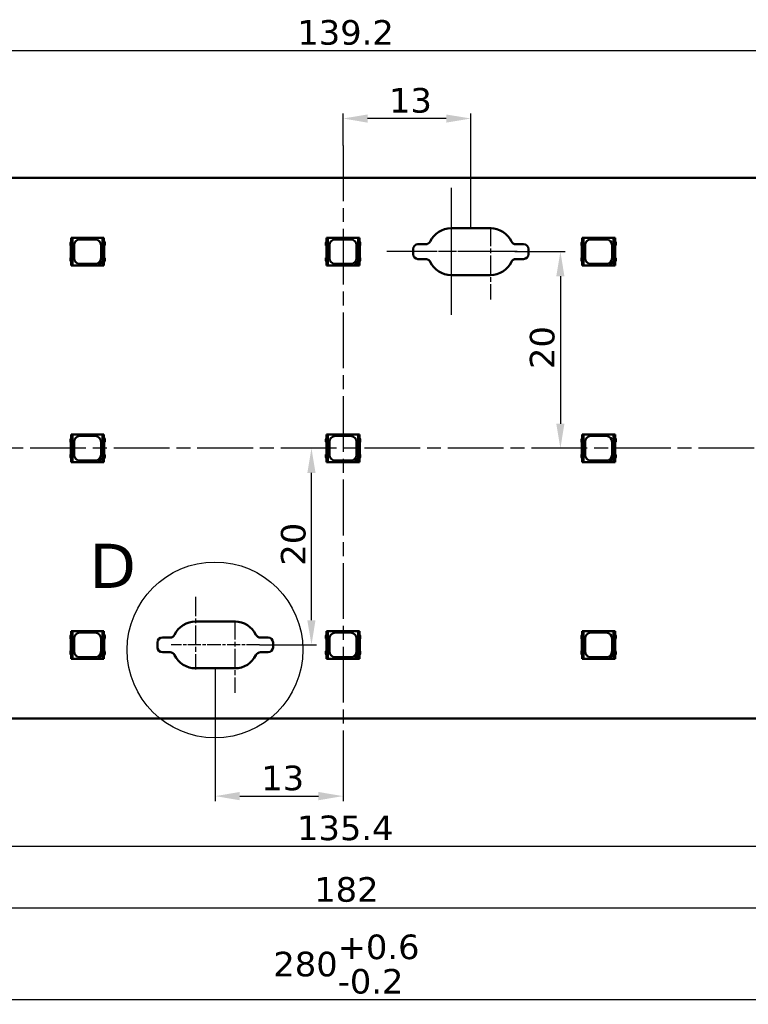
# Model space of a CAD drawing. Header units: millimetres. Extents: x 0 to 420, y 0 to 296.
# Tile 14 of 19: x 178 to 252, y 144 to 244. Entities that reach past the tile are written whole.
import ezdxf

# ---------------------------------------------------------------- set-up
doc = ezdxf.new("R2010")
doc.units = ezdxf.units.MM
doc.linetypes.add('CHAIN', pattern=[0.3543, 0.2362, -0.0295, 0.0591, -0.0295])
doc.linetypes.add('LONG_DASH_DOTTED', pattern=[0.3001, 0.2362, -0.0295, 0.0049, -0.0295])
for name, color, linetype, lineweight in [('Center Mark(ISO)', 7, 'LONG_DASH_DOTTED', 25), ('Centerline(ISO)', 7, 'Continuous', 25), ('Detail Circle Lines(ISO)', 7, 'Continuous', 25), ('Dimensions(ISO)', 7, 'Continuous', 25), ('Visible Edges(ISO)', 7, 'Continuous', 50)]:
    doc.layers.add(name, color=color, linetype=linetype, lineweight=lineweight)
doc.styles.add('Philips-dimensions', font='verdana.ttf')
doc.styles.add('Philips-tekstBigText', font='verdana.ttf')
doc.dimstyles.new('Philips-Oss', dxfattribs={"dimtxt": 2.5, "dimasz": 2.5, "dimexe": 0.5, "dimexo": 0, "dimgap": 0.5, "dimtad": 1, "dimtoh": 1, "dimrnd": 1e-08, "dimdsep": 46, "dimtxsty": 'Philips-dimensions', "dimcen": 0.09, "dimdle": 10, "dimclrd": 7, "dimclre": 7, "dimclrt": 7, "dimazin": 2, "dimtfac": 1, "dimtmove": 0, "dimatfit": 3, "dimfxl": 1, "dimtolj": 1, "dimlwd": 25, "dimlwe": 25, "dimarcsym": 0})

# ---------------------------------------------------------------- blocks, each defined once
blk = doc.blocks.new('*D20')
at = {"layer": 'Defpoints', "color": 0, "linetype": 'Continuous', "transparency": 16777216}
for p in [(70.48, 172.77), (350.48, 172.77), (350.48, 144.21)]:
    blk.add_point(p, dxfattribs=at)
at = {"layer": 'Dimensions(ISO)', "color": 7, "linetype": 'Continuous', "lineweight": 25, "transparency": 16777216}
for p, q in [((70.48, 172.77), (70.48, 143.71)), ((350.48, 172.77), (350.48, 143.71)), ((72.98, 144.21), (347.98, 144.21))]:
    blk.add_line(p, q, dxfattribs=at)
at = {"layer": 'Dimensions(ISO)', "color": 7, "linetype": 'Continuous', "transparency": 16777216}
for points in [[(72.98, 144.63), (72.98, 143.8), (70.48, 144.21)], [(347.98, 144.63), (347.98, 143.8), (350.48, 144.21)]]:
    blk.add_solid(points, dxfattribs=at)
at = {"layer": 'Dimensions(ISO)', "color": 7, "linetype": 'Continuous', "lineweight": 25, "transparency": 16777216, "insert": (203.39, 150.81), "char_height": 2.5, "attachment_point": 1, "style": 'Philips-dimensions'}
blk.add_mtext('\\A1;280\\S+0.6^ -0.2;', dxfattribs=at)
blk = doc.blocks.new('*D29')
at = {"layer": 'Defpoints', "color": 0, "linetype": 'Continuous', "transparency": 16777216}
for p in [(207.27, 200.27), (211.15, 200.27), (201.98, 180.27)]:
    blk.add_point(p, dxfattribs=at)
at = {"layer": 'Dimensions(ISO)', "color": 7, "linetype": 'Continuous', "lineweight": 25, "transparency": 16777216}
for p, q in [((207.27, 182.77), (207.27, 197.77)), ((201.98, 180.27), (207.77, 180.27))]:
    blk.add_line(p, q, dxfattribs=at)
at = {"layer": 'Dimensions(ISO)', "color": 7, "linetype": 'Continuous', "transparency": 16777216}
for points in [[(206.85, 197.77), (207.68, 197.77), (207.27, 200.27)], [(206.85, 182.77), (207.68, 182.77), (207.27, 180.27)]]:
    blk.add_solid(points, dxfattribs=at)
at = {"layer": 'Dimensions(ISO)', "color": 7, "linetype": 'Continuous', "lineweight": 25, "transparency": 16777216, "insert": (204.16, 188.33), "char_height": 2.5, "attachment_point": 1, "rotation": 90, "style": 'Philips-dimensions'}
blk.add_mtext('\\A1;20', dxfattribs=at)
blk = doc.blocks.new('*D30')
at = {"layer": 'Defpoints', "color": 0, "linetype": 'Continuous', "transparency": 16777216}
for p in [(197.48, 177.89), (210.48, 165.89), (210.48, 164.89)]:
    blk.add_point(p, dxfattribs=at)
at = {"layer": 'Dimensions(ISO)', "color": 7, "linetype": 'Continuous', "lineweight": 25, "transparency": 16777216}
for p, q in [((197.48, 177.89), (197.48, 164.39)), ((210.48, 165.89), (210.48, 164.39)), ((199.98, 164.89), (207.98, 164.89))]:
    blk.add_line(p, q, dxfattribs=at)
at = {"layer": 'Dimensions(ISO)', "color": 7, "linetype": 'Continuous', "transparency": 16777216}
for points in [[(199.98, 165.31), (199.98, 164.47), (197.48, 164.89)], [(207.98, 165.31), (207.98, 164.47), (210.48, 164.89)]]:
    blk.add_solid(points, dxfattribs=at)
at = {"layer": 'Dimensions(ISO)', "color": 7, "linetype": 'Continuous', "lineweight": 25, "transparency": 16777216, "insert": (202.16, 167.99), "char_height": 2.5, "attachment_point": 1, "style": 'Philips-dimensions'}
blk.add_mtext('\\A1;13', dxfattribs=at)
blk = doc.blocks.new('*D31')
at = {"layer": 'Defpoints', "color": 0, "linetype": 'Continuous', "transparency": 16777216}
for p in [(119.48, 195.39), (301.48, 195.39), (301.48, 153.54)]:
    blk.add_point(p, dxfattribs=at)
at = {"layer": 'Dimensions(ISO)', "color": 7, "linetype": 'Continuous', "lineweight": 25, "transparency": 16777216}
for p, q in [((119.48, 195.39), (119.48, 153.04)), ((301.48, 195.39), (301.48, 153.04)), ((121.98, 153.54), (298.98, 153.54))]:
    blk.add_line(p, q, dxfattribs=at)
at = {"layer": 'Dimensions(ISO)', "color": 7, "linetype": 'Continuous', "transparency": 16777216}
for points in [[(121.98, 153.95), (121.98, 153.12), (119.48, 153.54)], [(298.98, 153.95), (298.98, 153.12), (301.48, 153.54)]]:
    blk.add_solid(points, dxfattribs=at)
at = {"layer": 'Dimensions(ISO)', "color": 7, "linetype": 'Continuous', "lineweight": 25, "transparency": 16777216, "insert": (207.55, 156.65), "char_height": 2.5, "attachment_point": 1, "style": 'Philips-dimensions'}
blk.add_mtext('\\A1;182', dxfattribs=at)
blk = doc.blocks.new('*D36')
at = {"layer": 'Defpoints', "color": 0, "linetype": 'Continuous', "transparency": 16777216}
for p in [(140.88, 240.71), (140.88, 213.7), (280.08, 213.7)]:
    blk.add_point(p, dxfattribs=at)
at = {"layer": 'Dimensions(ISO)', "color": 7, "linetype": 'Continuous', "lineweight": 25, "transparency": 16777216}
for p, q in [((140.88, 213.7), (140.88, 241.21)), ((277.58, 240.71), (143.38, 240.71)), ((280.08, 213.7), (280.08, 241.21))]:
    blk.add_line(p, q, dxfattribs=at)
at = {"layer": 'Dimensions(ISO)', "color": 7, "linetype": 'Continuous', "transparency": 16777216}
for points in [[(143.38, 241.13), (143.38, 240.3), (140.88, 240.71)], [(277.58, 241.13), (277.58, 240.3), (280.08, 240.71)]]:
    blk.add_solid(points, dxfattribs=at)
at = {"layer": 'Dimensions(ISO)', "color": 7, "linetype": 'Continuous', "lineweight": 25, "transparency": 16777216, "insert": (205.83, 243.82), "char_height": 2.5, "attachment_point": 1, "style": 'Philips-dimensions'}
blk.add_mtext('\\A1;139.2', dxfattribs=at)
blk = doc.blocks.new('*D42')
at = {"layer": 'Defpoints', "color": 0, "linetype": 'Continuous', "transparency": 16777216}
for p in [(142.78, 192.43), (278.18, 188.11), (278.18, 159.8)]:
    blk.add_point(p, dxfattribs=at)
at = {"layer": 'Dimensions(ISO)', "color": 7, "linetype": 'Continuous', "lineweight": 25, "transparency": 16777216}
for p, q in [((142.78, 192.43), (142.78, 159.3)), ((278.18, 188.11), (278.18, 159.3)), ((145.28, 159.8), (275.68, 159.8))]:
    blk.add_line(p, q, dxfattribs=at)
at = {"layer": 'Dimensions(ISO)', "color": 7, "linetype": 'Continuous', "transparency": 16777216}
for points in [[(145.28, 160.22), (145.28, 159.39), (142.78, 159.8)], [(275.68, 160.22), (275.68, 159.39), (278.18, 159.8)]]:
    blk.add_solid(points, dxfattribs=at)
at = {"layer": 'Dimensions(ISO)', "color": 7, "linetype": 'Continuous', "lineweight": 25, "transparency": 16777216, "insert": (205.8, 162.91), "char_height": 2.5, "attachment_point": 1, "style": 'Philips-dimensions'}
blk.add_mtext('\\A1;135.4', dxfattribs=at)
blk = doc.blocks.new('*D43')
at = {"layer": 'Defpoints', "color": 0, "linetype": 'Continuous', "transparency": 16777216}
for p in [(210.48, 233.81), (210.48, 231.08), (223.48, 222.64)]:
    blk.add_point(p, dxfattribs=at)
at = {"layer": 'Dimensions(ISO)', "color": 7, "linetype": 'Continuous', "lineweight": 25, "transparency": 16777216}
for p, q in [((210.48, 231.08), (210.48, 234.31)), ((220.98, 233.81), (212.98, 233.81)), ((223.48, 222.64), (223.48, 234.31))]:
    blk.add_line(p, q, dxfattribs=at)
at = {"layer": 'Dimensions(ISO)', "color": 7, "linetype": 'Continuous', "transparency": 16777216}
for points in [[(212.98, 234.22), (212.98, 233.39), (210.48, 233.81)], [(220.98, 234.22), (220.98, 233.39), (223.48, 233.81)]]:
    blk.add_solid(points, dxfattribs=at)
at = {"layer": 'Dimensions(ISO)', "color": 7, "linetype": 'Continuous', "lineweight": 25, "transparency": 16777216, "insert": (215.16, 236.91), "char_height": 2.5, "attachment_point": 1, "style": 'Philips-dimensions'}
blk.add_mtext('\\A1;13', dxfattribs=at)
blk = doc.blocks.new('*D44')
at = {"layer": 'Defpoints', "color": 0, "linetype": 'Continuous', "transparency": 16777216}
for p in [(227.98, 220.27), (232.6, 200.27), (232.6, 200.27)]:
    blk.add_point(p, dxfattribs=at)
at = {"layer": 'Dimensions(ISO)', "color": 7, "linetype": 'Continuous', "lineweight": 25, "transparency": 16777216}
for p, q in [((227.98, 220.27), (233.1, 220.27)), ((232.6, 217.77), (232.6, 202.77))]:
    blk.add_line(p, q, dxfattribs=at)
at = {"layer": 'Dimensions(ISO)', "color": 7, "linetype": 'Continuous', "transparency": 16777216}
for points in [[(232.18, 217.77), (233.01, 217.77), (232.6, 220.27)], [(232.18, 202.77), (233.01, 202.77), (232.6, 200.27)]]:
    blk.add_solid(points, dxfattribs=at)
at = {"layer": 'Dimensions(ISO)', "color": 7, "linetype": 'Continuous', "lineweight": 25, "transparency": 16777216, "insert": (229.49, 208.33), "char_height": 2.5, "attachment_point": 1, "rotation": 90, "style": 'Philips-dimensions'}
blk.add_mtext('\\A1;20', dxfattribs=at)
blk = doc.blocks.new('2dDetail1')
at = {"layer": 'Detail Circle Lines(ISO)'}
blk.add_circle((197.45, 179.76), 8.94, dxfattribs=at)
at = {"layer": 'Detail Circle Lines(ISO)', "insert": (184.66, 186.06), "char_height": 4.5, "attachment_point": 7, "style": 'Philips-tekstBigText'}
blk.add_mtext('D', dxfattribs=at)

msp = doc.modelspace()

# ---------------------------------------------------------------- linework, layer by layer
at = {"layer": 'Center Mark(ISO)', "linetype": 'CHAIN', "ltscale": 23.990969}
for p, q in [((221.483, 226.746), (221.483, 213.834)), ((228.2, 220.268), (214.949, 220.268))]:
    msp.add_line(p, q, dxfattribs=at)
at = {"layer": 'Center Mark(ISO)', "linetype": 'CHAIN', "ltscale": 8.195055}
for p, q in [((221.483, 225.143), (221.483, 217.768)), ((225.483, 222.768), (225.483, 215.393)), ((195.483, 185.143), (195.483, 177.768)), ((199.483, 182.768), (199.483, 175.393))]:
    msp.add_line(p, q, dxfattribs=at)
at = {"layer": 'Center Mark(ISO)', "linetype": 'CHAIN', "ltscale": 5.555937}
for p, q in [((223.983, 220.268), (218.983, 220.268)), ((227.983, 220.268), (222.983, 220.268)), ((197.983, 180.268), (192.983, 180.268)), ((201.983, 180.268), (196.983, 180.268))]:
    msp.add_line(p, q, dxfattribs=at)
at = {"layer": 'Centerline(ISO)', "linetype": 'CHAIN', "ltscale": 23.990969}
for p, q in [((210.483, 231.078), (210.483, 165.887)), ((354.322, 200.268), (67.983, 200.268))]:
    msp.add_line(p, q, dxfattribs=at)
at = {"layer": 'Visible Edges(ISO)'}
for p, q in [((350.483, 227.768), (70.483, 227.768)), ((221.483, 222.643), (225.483, 222.643)), ((182.908, 221.668), (182.808, 221.668)), ((182.808, 221.668), (182.808, 218.868)), ((182.947, 221.668), (182.908, 221.668)), ((182.908, 218.868), (182.908, 221.668)), ((186.019, 221.668), (182.947, 221.668)), ((182.947, 218.868), (182.947, 221.668)), ((183.708, 221.518), (185.258, 221.518)), ((186.019, 221.668), (186.019, 219.278)), ((186.058, 221.668), (186.019, 221.668)), ((186.158, 221.668), (186.058, 221.668)), ((186.058, 221.668), (186.058, 218.868)), ((186.158, 218.868), (186.158, 221.668)), ((208.908, 221.668), (208.808, 221.668)), ((208.808, 221.668), (208.808, 218.868)), ((208.947, 221.668), (208.908, 221.668)), ((208.908, 218.868), (208.908, 221.668)), ((212.019, 221.668), (208.947, 221.668)), ((208.947, 218.868), (208.947, 221.668)), ((209.708, 221.518), (211.258, 221.518)), ((212.019, 221.668), (212.019, 219.278)), ((212.058, 221.668), (212.019, 221.668)), ((212.158, 221.668), (212.058, 221.668)), ((212.058, 221.668), (212.058, 218.868)), ((212.158, 218.868), (212.158, 221.668)), ((234.908, 221.668), (234.808, 221.668)), ((234.808, 221.668), (234.808, 218.868)), ((234.947, 221.668), (234.908, 221.668)), ((234.908, 218.868), (234.908, 221.668)), ((238.019, 221.668), (234.947, 221.668)), ((234.947, 218.868), (234.947, 221.668)), ((235.708, 221.518), (237.258, 221.518)), ((238.019, 221.668), (238.019, 219.278)), ((238.058, 221.668), (238.019, 221.668)), ((238.158, 221.668), (238.058, 221.668)), ((238.058, 221.668), (238.058, 218.868)), ((238.158, 218.868), (238.158, 221.668)), ((182.808, 221.313), (182.733, 221.164)), ((182.733, 221.164), (182.733, 220.909)), ((182.733, 220.909), (182.787, 220.852)), ((182.787, 220.852), (182.787, 219.684)), ((183.108, 219.618), (183.108, 220.918)), ((185.858, 220.918), (185.858, 219.618)), ((186.163, 221.318), (186.158, 221.318)), ((186.233, 221.171), (186.163, 221.318)), ((186.185, 220.865), (186.233, 220.931)), ((186.185, 219.67), (186.185, 220.865)), ((186.233, 220.931), (186.233, 221.171)), ((208.808, 221.313), (208.733, 221.164)), ((208.733, 221.164), (208.733, 220.909)), ((208.733, 220.909), (208.787, 220.852)), ((208.787, 220.852), (208.787, 219.684)), ((209.108, 219.618), (209.108, 220.918)), ((211.858, 220.918), (211.858, 219.618)), ((212.163, 221.318), (212.158, 221.318)), ((212.233, 221.171), (212.163, 221.318)), ((212.185, 220.865), (212.233, 220.931)), ((212.185, 219.67), (212.185, 220.865)), ((212.233, 220.931), (212.233, 221.171)), ((217.608, 220.018), (217.608, 220.518)), ((218.108, 221.018), (218.894, 221.018)), ((228.072, 221.018), (228.858, 221.018)), ((229.358, 220.518), (229.358, 220.018)), ((234.808, 221.313), (234.733, 221.164)), ((234.733, 221.164), (234.733, 220.909)), ((234.733, 220.909), (234.787, 220.852)), ((234.787, 220.852), (234.787, 219.684)), ((235.108, 219.618), (235.108, 220.918)), ((237.858, 220.918), (237.858, 219.618)), ((238.163, 221.318), (238.158, 221.318)), ((238.233, 221.171), (238.163, 221.318)), ((238.185, 220.865), (238.233, 220.931)), ((238.185, 219.67), (238.185, 220.865)), ((238.233, 220.931), (238.233, 221.171)), ((182.787, 219.684), (182.733, 219.626)), ((182.733, 219.626), (182.733, 219.371)), ((182.733, 219.371), (182.808, 219.222)), ((186.163, 219.218), (186.233, 219.364)), ((186.233, 219.604), (186.185, 219.67)), ((186.233, 219.364), (186.233, 219.604)), ((208.787, 219.684), (208.733, 219.626)), ((208.733, 219.626), (208.733, 219.371)), ((208.733, 219.371), (208.808, 219.222)), ((212.163, 219.218), (212.233, 219.364)), ((212.233, 219.604), (212.185, 219.67)), ((212.233, 219.364), (212.233, 219.604)), ((218.894, 219.518), (218.108, 219.518)), ((228.858, 219.518), (228.072, 219.518)), ((234.787, 219.684), (234.733, 219.626)), ((234.733, 219.626), (234.733, 219.371)), ((234.733, 219.371), (234.808, 219.222)), ((238.163, 219.218), (238.233, 219.364)), ((238.233, 219.604), (238.185, 219.67)), ((238.233, 219.364), (238.233, 219.604)), ((182.808, 218.868), (182.908, 218.868)), ((182.908, 218.868), (182.947, 218.868)), ((182.947, 218.868), (185.608, 218.868)), ((185.258, 219.018), (183.708, 219.018)), ((185.608, 218.868), (186.019, 219.278)), ((186.036, 218.868), (185.608, 218.868)), ((186.019, 219.278), (186.036, 219.296)), ((186.036, 219.296), (186.036, 218.868)), ((186.036, 218.868), (186.058, 218.868)), ((186.058, 218.868), (186.158, 218.868)), ((186.158, 219.218), (186.163, 219.218)), ((208.808, 218.868), (208.908, 218.868)), ((208.908, 218.868), (208.947, 218.868)), ((208.947, 218.868), (211.608, 218.868)), ((211.258, 219.018), (209.708, 219.018)), ((211.608, 218.868), (212.019, 219.278)), ((212.036, 218.868), (211.608, 218.868)), ((212.019, 219.278), (212.036, 219.296)), ((212.036, 219.296), (212.036, 218.868)), ((212.036, 218.868), (212.058, 218.868)), ((212.058, 218.868), (212.158, 218.868)), ((212.158, 219.218), (212.163, 219.218)), ((234.808, 218.868), (234.908, 218.868)), ((234.908, 218.868), (234.947, 218.868)), ((234.947, 218.868), (237.608, 218.868)), ((237.258, 219.018), (235.708, 219.018)), ((237.608, 218.868), (238.019, 219.278)), ((238.036, 218.868), (237.608, 218.868)), ((238.019, 219.278), (238.036, 219.296)), ((238.036, 219.296), (238.036, 218.868)), ((238.036, 218.868), (238.058, 218.868)), ((238.058, 218.868), (238.158, 218.868)), ((238.158, 219.218), (238.163, 219.218)), ((225.483, 217.893), (221.483, 217.893)), ((182.808, 201.313), (182.733, 201.164)), ((182.908, 201.668), (182.808, 201.668)), ((182.808, 201.668), (182.808, 198.868)), ((182.947, 201.668), (182.908, 201.668)), ((182.908, 198.868), (182.908, 201.668)), ((186.019, 201.668), (182.947, 201.668)), ((182.947, 198.868), (182.947, 201.668)), ((183.708, 201.518), (185.258, 201.518)), ((186.019, 201.668), (186.019, 199.278)), ((186.058, 201.668), (186.019, 201.668)), ((186.158, 201.668), (186.058, 201.668)), ((186.058, 201.668), (186.058, 198.868)), ((186.158, 198.868), (186.158, 201.668)), ((186.163, 201.318), (186.158, 201.318)), ((186.233, 201.171), (186.163, 201.318)), ((208.808, 201.313), (208.733, 201.164)), ((208.908, 201.668), (208.808, 201.668)), ((208.808, 201.668), (208.808, 198.868)), ((208.947, 201.668), (208.908, 201.668)), ((208.908, 198.868), (208.908, 201.668)), ((212.019, 201.668), (208.947, 201.668)), ((208.947, 198.868), (208.947, 201.668)), ((209.708, 201.518), (211.258, 201.518)), ((212.019, 201.668), (212.019, 199.278)), ((212.058, 201.668), (212.019, 201.668)), ((212.158, 201.668), (212.058, 201.668)), ((212.058, 201.668), (212.058, 198.868)), ((212.158, 198.868), (212.158, 201.668)), ((212.163, 201.318), (212.158, 201.318)), ((212.233, 201.171), (212.163, 201.318)), ((234.808, 201.313), (234.733, 201.164)), ((234.908, 201.668), (234.808, 201.668)), ((234.808, 201.668), (234.808, 198.868)), ((234.947, 201.668), (234.908, 201.668)), ((234.908, 198.868), (234.908, 201.668)), ((238.019, 201.668), (234.947, 201.668)), ((234.947, 198.868), (234.947, 201.668)), ((235.708, 201.518), (237.258, 201.518)), ((238.019, 201.668), (238.019, 199.278)), ((238.058, 201.668), (238.019, 201.668)), ((238.158, 201.668), (238.058, 201.668)), ((238.058, 201.668), (238.058, 198.868)), ((238.158, 198.868), (238.158, 201.668)), ((238.163, 201.318), (238.158, 201.318)), ((238.233, 201.171), (238.163, 201.318)), ((182.733, 201.164), (182.733, 200.909)), ((182.733, 200.909), (182.787, 200.852)), ((182.787, 200.852), (182.787, 199.684)), ((183.108, 199.618), (183.108, 200.918)), ((185.858, 200.918), (185.858, 199.618)), ((186.185, 200.865), (186.233, 200.931)), ((186.185, 199.67), (186.185, 200.865)), ((186.233, 200.931), (186.233, 201.171)), ((208.733, 201.164), (208.733, 200.909)), ((208.733, 200.909), (208.787, 200.852)), ((208.787, 200.852), (208.787, 199.684)), ((209.108, 199.618), (209.108, 200.918)), ((211.858, 200.918), (211.858, 199.618)), ((212.185, 200.865), (212.233, 200.931)), ((212.185, 199.67), (212.185, 200.865)), ((212.233, 200.931), (212.233, 201.171)), ((234.733, 201.164), (234.733, 200.909)), ((234.733, 200.909), (234.787, 200.852)), ((234.787, 200.852), (234.787, 199.684)), ((235.108, 199.618), (235.108, 200.918)), ((237.858, 200.918), (237.858, 199.618)), ((238.185, 200.865), (238.233, 200.931)), ((238.185, 199.67), (238.185, 200.865)), ((238.233, 200.931), (238.233, 201.171)), ((182.787, 199.684), (182.733, 199.626)), ((182.733, 199.626), (182.733, 199.371)), ((182.733, 199.371), (182.808, 199.222)), ((186.019, 199.278), (186.036, 199.296)), ((186.036, 199.296), (186.036, 198.868)), ((186.163, 199.218), (186.233, 199.364)), ((186.233, 199.604), (186.185, 199.67)), ((186.233, 199.364), (186.233, 199.604)), ((208.787, 199.684), (208.733, 199.626)), ((208.733, 199.626), (208.733, 199.371)), ((208.733, 199.371), (208.808, 199.222)), ((212.019, 199.278), (212.036, 199.296)), ((212.036, 199.296), (212.036, 198.868)), ((212.163, 199.218), (212.233, 199.364)), ((212.233, 199.604), (212.185, 199.67)), ((212.233, 199.364), (212.233, 199.604)), ((234.787, 199.684), (234.733, 199.626)), ((234.733, 199.626), (234.733, 199.371)), ((234.733, 199.371), (234.808, 199.222)), ((238.019, 199.278), (238.036, 199.296)), ((238.036, 199.296), (238.036, 198.868)), ((238.163, 199.218), (238.233, 199.364)), ((238.233, 199.604), (238.185, 199.67)), ((238.233, 199.364), (238.233, 199.604)), ((182.808, 198.868), (182.908, 198.868)), ((182.908, 198.868), (182.947, 198.868)), ((182.947, 198.868), (185.608, 198.868)), ((185.258, 199.018), (183.708, 199.018)), ((185.608, 198.868), (186.019, 199.278)), ((186.036, 198.868), (185.608, 198.868)), ((186.036, 198.868), (186.058, 198.868)), ((186.058, 198.868), (186.158, 198.868)), ((186.158, 199.218), (186.163, 199.218)), ((208.808, 198.868), (208.908, 198.868)), ((208.908, 198.868), (208.947, 198.868)), ((208.947, 198.868), (211.608, 198.868)), ((211.258, 199.018), (209.708, 199.018)), ((211.608, 198.868), (212.019, 199.278)), ((212.036, 198.868), (211.608, 198.868)), ((212.036, 198.868), (212.058, 198.868)), ((212.058, 198.868), (212.158, 198.868)), ((212.158, 199.218), (212.163, 199.218)), ((234.808, 198.868), (234.908, 198.868)), ((234.908, 198.868), (234.947, 198.868)), ((234.947, 198.868), (237.608, 198.868)), ((237.258, 199.018), (235.708, 199.018)), ((237.608, 198.868), (238.019, 199.278)), ((238.036, 198.868), (237.608, 198.868)), ((238.036, 198.868), (238.058, 198.868)), ((238.058, 198.868), (238.158, 198.868)), ((238.158, 199.218), (238.163, 199.218)), ((195.483, 182.643), (199.483, 182.643)), ((182.808, 181.313), (182.733, 181.164)), ((182.908, 181.668), (182.808, 181.668)), ((182.808, 181.668), (182.808, 178.868)), ((182.947, 181.668), (182.908, 181.668)), ((182.908, 178.868), (182.908, 181.668)), ((186.019, 181.668), (182.947, 181.668)), ((182.947, 178.868), (182.947, 181.668)), ((183.708, 181.518), (185.258, 181.518)), ((186.019, 181.668), (186.019, 179.278)), ((186.058, 181.668), (186.019, 181.668)), ((186.158, 181.668), (186.058, 181.668)), ((186.058, 181.668), (186.058, 178.868)), ((186.158, 178.868), (186.158, 181.668)), ((186.163, 181.318), (186.158, 181.318)), ((186.233, 181.171), (186.163, 181.318)), ((208.808, 181.313), (208.733, 181.164)), ((208.908, 181.668), (208.808, 181.668)), ((208.808, 181.668), (208.808, 178.868)), ((208.947, 181.668), (208.908, 181.668)), ((208.908, 178.868), (208.908, 181.668)), ((212.019, 181.668), (208.947, 181.668)), ((208.947, 178.868), (208.947, 181.668)), ((209.708, 181.518), (211.258, 181.518)), ((212.019, 181.668), (212.019, 179.278)), ((212.058, 181.668), (212.019, 181.668)), ((212.158, 181.668), (212.058, 181.668)), ((212.058, 181.668), (212.058, 178.868)), ((212.158, 178.868), (212.158, 181.668)), ((212.163, 181.318), (212.158, 181.318)), ((212.233, 181.171), (212.163, 181.318)), ((234.808, 181.313), (234.733, 181.164)), ((234.908, 181.668), (234.808, 181.668)), ((234.808, 181.668), (234.808, 178.868)), ((234.947, 181.668), (234.908, 181.668)), ((234.908, 178.868), (234.908, 181.668)), ((238.019, 181.668), (234.947, 181.668)), ((234.947, 178.868), (234.947, 181.668)), ((235.708, 181.518), (237.258, 181.518)), ((238.019, 181.668), (238.019, 179.278)), ((238.058, 181.668), (238.019, 181.668)), ((238.158, 181.668), (238.058, 181.668)), ((238.058, 181.668), (238.058, 178.868)), ((238.158, 178.868), (238.158, 181.668)), ((238.163, 181.318), (238.158, 181.318)), ((238.233, 181.171), (238.163, 181.318)), ((182.733, 181.164), (182.733, 180.909)), ((182.733, 180.909), (182.787, 180.852)), ((182.787, 180.852), (182.787, 179.684)), ((183.108, 179.618), (183.108, 180.918)), ((185.858, 180.918), (185.858, 179.618)), ((186.185, 180.865), (186.233, 180.931)), ((186.185, 179.67), (186.185, 180.865)), ((186.233, 180.931), (186.233, 181.171)), ((191.608, 180.018), (191.608, 180.518)), ((192.108, 181.018), (192.894, 181.018)), ((202.072, 181.018), (202.858, 181.018)), ((203.358, 180.518), (203.358, 180.018)), ((208.733, 181.164), (208.733, 180.909)), ((208.733, 180.909), (208.787, 180.852)), ((208.787, 180.852), (208.787, 179.684)), ((209.108, 179.618), (209.108, 180.918)), ((211.858, 180.918), (211.858, 179.618)), ((212.185, 180.865), (212.233, 180.931)), ((212.185, 179.67), (212.185, 180.865)), ((212.233, 180.931), (212.233, 181.171)), ((234.733, 181.164), (234.733, 180.909)), ((234.733, 180.909), (234.787, 180.852)), ((234.787, 180.852), (234.787, 179.684)), ((235.108, 179.618), (235.108, 180.918)), ((237.858, 180.918), (237.858, 179.618)), ((238.185, 180.865), (238.233, 180.931)), ((238.185, 179.67), (238.185, 180.865)), ((238.233, 180.931), (238.233, 181.171)), ((182.787, 179.684), (182.733, 179.626)), ((182.733, 179.626), (182.733, 179.371)), ((182.733, 179.371), (182.808, 179.222)), ((185.608, 178.868), (186.019, 179.278)), ((186.019, 179.278), (186.036, 179.296)), ((186.036, 179.296), (186.036, 178.868)), ((186.163, 179.218), (186.233, 179.364)), ((186.233, 179.604), (186.185, 179.67)), ((186.233, 179.364), (186.233, 179.604)), ((192.894, 179.518), (192.108, 179.518)), ((202.858, 179.518), (202.072, 179.518)), ((208.787, 179.684), (208.733, 179.626)), ((208.733, 179.626), (208.733, 179.371)), ((208.733, 179.371), (208.808, 179.222)), ((211.608, 178.868), (212.019, 179.278)), ((212.019, 179.278), (212.036, 179.296)), ((212.036, 179.296), (212.036, 178.868)), ((212.163, 179.218), (212.233, 179.364)), ((212.233, 179.604), (212.185, 179.67)), ((212.233, 179.364), (212.233, 179.604)), ((234.787, 179.684), (234.733, 179.626)), ((234.733, 179.626), (234.733, 179.371)), ((234.733, 179.371), (234.808, 179.222)), ((237.608, 178.868), (238.019, 179.278)), ((238.019, 179.278), (238.036, 179.296)), ((238.036, 179.296), (238.036, 178.868)), ((238.163, 179.218), (238.233, 179.364)), ((238.233, 179.604), (238.185, 179.67)), ((238.233, 179.364), (238.233, 179.604)), ((182.808, 178.868), (182.908, 178.868)), ((182.908, 178.868), (182.947, 178.868)), ((182.947, 178.868), (185.608, 178.868)), ((185.258, 179.018), (183.708, 179.018)), ((186.036, 178.868), (185.608, 178.868)), ((186.036, 178.868), (186.058, 178.868)), ((186.058, 178.868), (186.158, 178.868)), ((186.158, 179.218), (186.163, 179.218)), ((208.808, 178.868), (208.908, 178.868)), ((208.908, 178.868), (208.947, 178.868)), ((208.947, 178.868), (211.608, 178.868)), ((211.258, 179.018), (209.708, 179.018)), ((212.036, 178.868), (211.608, 178.868)), ((212.036, 178.868), (212.058, 178.868)), ((212.058, 178.868), (212.158, 178.868)), ((212.158, 179.218), (212.163, 179.218)), ((234.808, 178.868), (234.908, 178.868)), ((234.908, 178.868), (234.947, 178.868)), ((234.947, 178.868), (237.608, 178.868)), ((237.258, 179.018), (235.708, 179.018)), ((238.036, 178.868), (237.608, 178.868)), ((238.036, 178.868), (238.058, 178.868)), ((238.058, 178.868), (238.158, 178.868)), ((238.158, 179.218), (238.163, 179.218)), ((199.483, 177.893), (195.483, 177.893)), ((70.483, 172.768), (350.483, 172.768))]:
    msp.add_line(p, q, dxfattribs=at)
for centre, radius, start, end in [((221.483, 220.268), 2.375, 90, 154.22854), ((225.483, 220.268), 2.375, 25.77146, 90), ((183.708, 220.918), 0.6, 90, 180), ((185.258, 220.918), 0.6, 0, 90), ((209.708, 220.918), 0.6, 90, 180), ((211.258, 220.918), 0.6, 0, 90), ((235.708, 220.918), 0.6, 90, 180), ((237.258, 220.918), 0.6, 0, 90), ((218.108, 220.518), 0.5, 90, 180), ((218.894, 221.518), 0.5, 270, 334.22854), ((228.072, 221.518), 0.5, 205.77146, 270), ((228.858, 220.518), 0.5, 0, 90), ((183.708, 219.618), 0.6, 180, 270), ((185.258, 219.618), 0.6, 270, 0), ((209.708, 219.618), 0.6, 180, 270), ((211.258, 219.618), 0.6, 270, 0), ((218.108, 220.018), 0.5, 180, 270), ((218.894, 219.018), 0.5, 25.77146, 90), ((228.072, 219.018), 0.5, 90, 154.22854), ((228.858, 220.018), 0.5, 270, 0), ((235.708, 219.618), 0.6, 180, 270), ((237.258, 219.618), 0.6, 270, 0), ((221.483, 220.268), 2.375, 205.77146, 270), ((225.483, 220.268), 2.375, 270, 334.22854), ((183.708, 200.918), 0.6, 90, 180), ((185.258, 200.918), 0.6, 0, 90), ((209.708, 200.918), 0.6, 90, 180), ((211.258, 200.918), 0.6, 0, 90), ((235.708, 200.918), 0.6, 90, 180), ((237.258, 200.918), 0.6, 0, 90), ((183.708, 199.618), 0.6, 180, 270), ((185.258, 199.618), 0.6, 270, 0), ((209.708, 199.618), 0.6, 180, 270), ((211.258, 199.618), 0.6, 270, 0), ((235.708, 199.618), 0.6, 180, 270), ((237.258, 199.618), 0.6, 270, 0), ((195.483, 180.268), 2.375, 90, 154.22854), ((199.483, 180.268), 2.375, 25.77146, 90), ((183.708, 180.918), 0.6, 90, 180), ((185.258, 180.918), 0.6, 0, 90), ((192.894, 181.518), 0.5, 270, 334.22854), ((202.072, 181.518), 0.5, 205.77146, 270), ((209.708, 180.918), 0.6, 90, 180), ((211.258, 180.918), 0.6, 0, 90), ((235.708, 180.918), 0.6, 90, 180), ((237.258, 180.918), 0.6, 0, 90), ((192.108, 180.518), 0.5, 90, 180), ((202.858, 180.518), 0.5, 0, 90), ((183.708, 179.618), 0.6, 180, 270), ((185.258, 179.618), 0.6, 270, 0), ((192.108, 180.018), 0.5, 180, 270), ((192.894, 179.018), 0.5, 25.77146, 90), ((202.072, 179.018), 0.5, 90, 154.22854), ((202.858, 180.018), 0.5, 270, 0), ((209.708, 179.618), 0.6, 180, 270), ((211.258, 179.618), 0.6, 270, 0), ((235.708, 179.618), 0.6, 180, 270), ((237.258, 179.618), 0.6, 270, 0), ((195.483, 180.268), 2.375, 205.77146, 270), ((199.483, 180.268), 2.375, 270, 334.22854)]:
    msp.add_arc(centre, radius, start, end, dxfattribs=at)

# ---------------------------------------------------------------- block references
at = {"layer": 'Detail Circle Lines(ISO)'}
msp.add_blockref('2dDetail1', (0, 0), dxfattribs=at)

# ---------------------------------------------------------------- dimensions: what is measured, and where the dimension line sits
at = {"layer": 'Dimensions(ISO)', "color": 7, "linetype": 'Continuous', "lineweight": 25}
for base, p1, p2, angle, override, picture, middle in [((140.883, 240.712), (280.083, 213.698), (140.883, 213.698), 180, {"dimgap": 0.5, "dimtoh": 0, "dimdec": 2, "dimtol": 0, "dimlim": 0, "dimtp": 0, "dimtm": 0, "dimtdec": 2, "dimtofl": 0, "dimatfit": 1}, '*D36', (210.483, 240.712)), ((210.483, 233.806), (223.483, 222.643), (210.483, 231.078), 180, {"dimgap": 0.5, "dimtoh": 0, "dimdec": 2, "dimtol": 0, "dimlim": 0, "dimtp": 0, "dimtm": 0, "dimtdec": 2, "dimtofl": 0, "dimatfit": 1}, '*D43', (216.983, 233.806)), ((232.598, 200.268), (227.983, 220.268), (232.598, 200.268), 90, {"dimgap": 0.5, "dimtoh": 0, "dimdec": 2, "dimse2": 1, "dimtol": 0, "dimlim": 0, "dimtp": 0, "dimtm": 0, "dimtdec": 2, "dimtofl": 0, "dimatfit": 1}, '*D44', (232.598, 210.268)), ((207.268, 200.268), (201.983, 180.268), (211.152, 200.268), 90, {"dimgap": 0.5, "dimtoh": 0, "dimdec": 2, "dimse2": 1, "dimtol": 0, "dimlim": 0, "dimtp": 0, "dimtm": 0, "dimtdec": 2, "dimtofl": 0, "dimatfit": 1}, '*D29', (207.268, 190.268)), ((301.483, 153.538), (119.483, 195.393), (301.483, 195.393), 180, {"dimgap": 0.5, "dimtoh": 0, "dimdec": 2, "dimtol": 0, "dimlim": 0, "dimtp": 0, "dimtm": 0, "dimtdec": 2, "dimtofl": 0, "dimatfit": 1}, '*D31', (210.483, 153.538)), ((278.183, 159.802), (142.783, 192.43), (278.183, 188.105), 180, {"dimgap": 0.5, "dimtoh": 0, "dimdec": 2, "dimtol": 0, "dimlim": 0, "dimtp": 0, "dimtm": 0, "dimtdec": 2, "dimtofl": 0, "dimatfit": 1}, '*D42', (210.483, 159.802)), ((210.483, 164.889), (197.483, 177.893), (210.483, 165.887), 180, {"dimgap": 0.5, "dimtoh": 0, "dimdec": 2, "dimtol": 0, "dimlim": 0, "dimtp": 0, "dimtm": 0, "dimtdec": 2, "dimtofl": 0, "dimatfit": 1}, '*D30', (203.983, 164.889)), ((350.483, 144.214), (70.483, 172.768), (350.483, 172.768), 180, {"dimgap": 0.5, "dimtoh": 0, "dimdec": 2, "dimtol": 1, "dimlim": 0, "dimtp": 0.6, "dimtm": 0.2, "dimtdec": 2, "dimtofl": 0, "dimatfit": 1}, '*D20', (210.483, 144.214))]:
    dim = msp.add_linear_dim(base=base, p1=p1, p2=p2, angle=angle, dimstyle='Philips-Oss', override=override, dxfattribs=at)
    dim.commit()
    dim.dimension.update_dxf_attribs({"geometry": picture, "text_midpoint": middle, "dimtype": 160})

doc.saveas('drawing.dxf')
